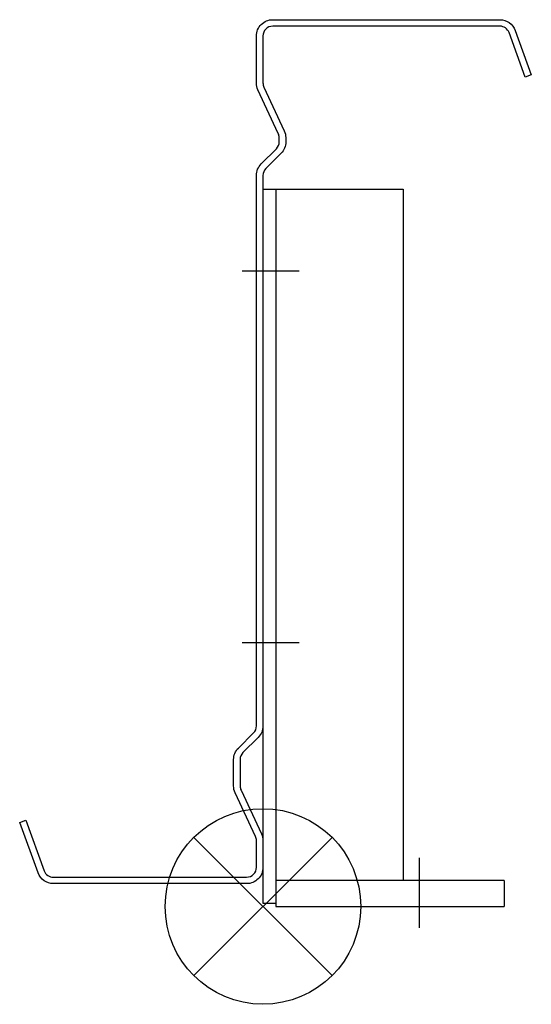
# Model space of a CAD drawing. Extents: x -11 to 146, y 40 to 342.
import ezdxf

# ---------------------------------------------------------------- set-up
doc = ezdxf.new("R2010")
doc.units = 0
doc.header["$LTSCALE"] = 100
doc.header["$MEASUREMENT"] = 0
doc.layers.get('0').update_dxf_attribs({"linetype": 'CONTINUOUS'})

# ---------------------------------------------------------------- blocks, each defined once
blk = doc.blocks.new('265BC')
at = {"color": 255}
for p, q in [((0, 220), (0, 1)), ((0, 220), (43, 220)), ((4, 220), (4, 1)), ((43, 220), (43, 8)), ((-6.36, 195), (11.08, 195)), ((-6.36, 81), (11.08, 81)), ((48, -6.58), (48, 14.91)), ((74, 8), (4, 8)), ((4, 8), (4, 0)), ((74, 8), (74, 0)), ((0, 1), (4, 1)), ((4, 0), (74, 0))]:
    blk.add_line(p, q, dxfattribs=at)
blk = doc.blocks.new('SOP')
at = {"color": 6}
for p, q in [((-7.07, 7.07), (7.07, -7.07)), ((7.07, 7.07), (-7.07, -7.07))]:
    blk.add_line(p, q, dxfattribs=at)
blk.add_circle((0, 0), 10, dxfattribs=at)

msp = doc.modelspace()

# ---------------------------------------------------------------- linework, layer by layer
at = {"color": 255}
msp.add_lwpolyline([(145.8, 324.72), (143.92, 324.04), (138.96, 337.66, 0.315299), (136.14, 339.64), (66.45, 339.64, 0.414214), (63.45, 336.64), (63.45, 322.25, 0.109592), (63.73, 320.98), (69.98, 307.59, -0.109592), (70.45, 305.47), (70.45, 304.18, -0.198912), (68.98, 300.64), (64.32, 295.99, 0.198912), (63.45, 293.87), (63.45, 125.01, -0.198912), (61.98, 121.48), (57.32, 116.82, 0.198912), (56.45, 114.7), (56.45, 106.61, 0.109592), (56.73, 105.34), (62.98, 91.95, -0.109592), (63.45, 89.83), (63.45, 81.64, -0.414214), (58.45, 76.64), (-0.85, 76.64, -0.315299), (-5.55, 79.93), (-11.2, 95.43), (-9.32, 96.12), (-3.67, 80.61, 0.315299), (-0.85, 78.64), (58.45, 78.64, 0.414214), (61.45, 81.64), (61.45, 89.83, 0.109592), (61.16, 91.1), (54.91, 104.49, -0.109592), (54.45, 106.61), (54.45, 114.7, -0.198912), (55.91, 118.23), (60.57, 122.89, 0.198912), (61.45, 125.01), (61.45, 293.87, -0.198912), (62.91, 297.4), (67.57, 302.06, 0.198912), (68.45, 304.18), (68.45, 305.47, 0.109592), (68.16, 306.74), (61.91, 320.13, -0.109592), (61.45, 322.25), (61.45, 336.64, -0.414214), (66.45, 341.64), (136.14, 341.64, -0.315299), (140.84, 338.35)], format="xyb", close=True, dxfattribs=at)

# ---------------------------------------------------------------- block references
msp.add_blockref('265BC', (63.45, 69.64))
at = {"xscale": 3, "yscale": 3, "zscale": 3}
msp.add_blockref('SOP', (63.45, 69.64), dxfattribs=at)

doc.saveas('drawing.dxf')
